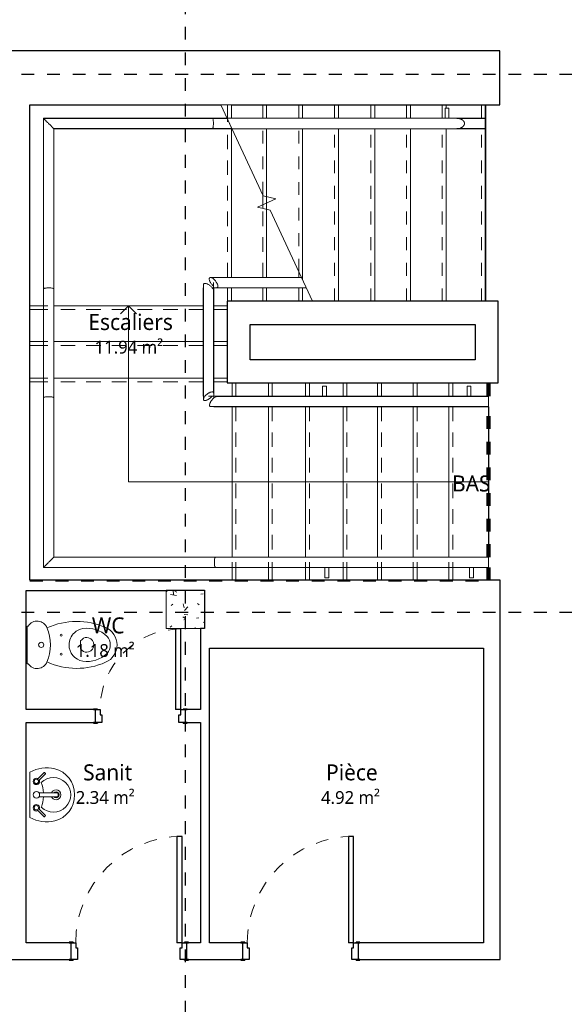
# Model space of a CAD drawing. Header units: metres. Extents: x -21.5 to 32.8, y -37.3 to -3.8.
# Tile 10 of 14: x 1.7 to 5.9, y -22.9 to -15.2. Entities that reach past the tile are written whole.
import ezdxf

# ---------------------------------------------------------------- set-up
doc = ezdxf.new("R2010")
doc.units = ezdxf.units.M
doc.linetypes.add('Ligne de quadrillage', pattern=[0.022225, 0.0127, -0.003175, 0.003175, -0.003175])
doc.linetypes.add('Tiret', pattern=[0.0025, 0.00125, -0.00125])
for name, color, linetype, lineweight in [('A-AREA', 250, 'Tiret', 100), ('A-AREA-IDEN', 250, 'Continuous', 30), ('A-DOOR', 250, 'Continuous', 25), ('A-DOOR-FRAM', 250, 'Continuous', 25), ('A-FLOR', 250, 'Continuous', 25), ('A-FLOR-HRAL', 250, 'Continuous', 18), ('A-WALL', 250, 'Continuous', 25), ('I-WALL', 250, 'Continuous', 25), ('P-SANR-FIXT', 250, 'Continuous', 18), ('S-COLS', 250, 'Continuous', 18), ('S-GRID', 250, 'Continuous', 30), ('S-STRS', 250, 'Continuous', 18), ('S-STRS-ANNO', 250, 'Continuous', 18), ('S-STRS-IDEN', 250, 'Continuous', 18), ('S-STRS-MBND', 250, 'Tiret', 18)]:
    doc.layers.add(name, color=color, linetype=linetype, lineweight=lineweight)
doc.styles.add('Trebuchet MS', font='trebuc.ttf', dxfattribs={"height": 0.125})
doc.styles.add('Trebuchet MS_2', font='trebuc.ttf', dxfattribs={"height": 0.1})

# ---------------------------------------------------------------- blocks, each defined once
blk = doc.blocks.new('Type de main courante - Main courante_Interne_-352365-Niveau 1')
at = {"layer": 'A-FLOR-HRAL'}
for p, q in [((3.1815, -15.9613), (1.8635, -15.9613)), ((1.8635, -15.9613), (1.8635, -17.2922)), ((3.297, -15.9613), (3.1815, -15.9613)), ((1.9435, -16.0413), (3.1815, -16.0413)), ((1.9435, -17.2922), (1.9435, -16.0413)), ((3.1815, -16.0413), (3.3343, -16.0413)), ((1.8635, -17.2922), (1.8635, -18.1416)), ((1.9435, -18.1416), (1.9435, -17.2922)), ((1.8635, -18.1416), (1.8635, -19.4659)), ((1.9435, -19.3859), (1.9435, -18.1416)), ((3.2055, -19.3859), (1.9435, -19.3859)), ((5.3367, -19.3859), (3.2055, -19.3859)), ((1.8635, -19.4659), (3.2055, -19.4659)), ((3.2055, -19.4659), (5.3367, -19.4659))]:
    blk.add_line(p, q, dxfattribs=at)
for points, knots in [([(1.8635, -15.9613), (1.8635, -15.9613), (1.8642, -15.9619), (1.8666, -15.9644), (1.8695, -15.9673), (1.8721, -15.9699), (1.8751, -15.9729), (1.8785, -15.9763), (1.8822, -15.9799), (1.8874, -15.9852), (1.8945, -15.9923), (1.9004, -15.9983), (1.9035, -16.0013)], [0, 0, 0, 0, 0.142857, 0.285714, 0.357143, 0.428571, 0.5, 0.571429, 0.642857, 0.714286, 0.857143, 1, 1, 1, 1]), ([(3.1815, -15.9613), (3.1821, -15.9613), (3.1834, -15.9619), (3.1857, -15.9659), (3.1879, -15.9745), (3.1894, -15.9878), (3.1897, -15.9968), (3.1897, -16.0013)], [0, 0, 0, 0, 0.142857, 0.285714, 0.571429, 0.785714, 1, 1, 1, 1]), ([(1.9035, -16.0013), (1.9065, -16.0042), (1.9124, -16.0102), (1.9196, -16.0173), (1.9248, -16.0226), (1.9285, -16.0262), (1.9318, -16.0296), (1.9348, -16.0326), (1.9374, -16.0352), (1.9403, -16.0381), (1.9428, -16.0406), (1.9435, -16.0413), (1.9435, -16.0413)], [0, 0, 0, 0, 0.142857, 0.285714, 0.357143, 0.428571, 0.5, 0.571429, 0.642857, 0.714286, 0.857143, 1, 1, 1, 1]), ([(3.1897, -16.0013), (3.1897, -16.0072), (3.1891, -16.0192), (3.187, -16.0324), (3.1843, -16.0397), (3.1824, -16.0413), (3.1815, -16.0413)], [0, 0, 0, 0, 0.285714, 0.571429, 0.785714, 1, 1, 1, 1]), ([(1.8635, -17.2922), (1.8635, -17.2916), (1.8642, -17.2904), (1.8681, -17.2881), (1.8767, -17.286), (1.89, -17.2845), (1.899, -17.2842), (1.9035, -17.2842)], [0, 0, 0, 0, 0.142857, 0.285714, 0.571429, 0.785714, 1, 1, 1, 1]), ([(1.9035, -17.2842), (1.9095, -17.2842), (1.9214, -17.2847), (1.9346, -17.2869), (1.942, -17.2895), (1.9435, -17.2913), (1.9435, -17.2922)], [0, 0, 0, 0, 0.285714, 0.571429, 0.785714, 1, 1, 1, 1]), ([(1.8635, -18.1416), (1.8635, -18.141), (1.8642, -18.1398), (1.8681, -18.1375), (1.8767, -18.1353), (1.89, -18.1338), (1.899, -18.1335), (1.9035, -18.1335)], [0, 0, 0, 0, 0.142857, 0.285714, 0.571429, 0.785714, 1, 1, 1, 1]), ([(1.9035, -18.1335), (1.9095, -18.1335), (1.9214, -18.1341), (1.9346, -18.1362), (1.942, -18.1388), (1.9435, -18.1407), (1.9435, -18.1416)], [0, 0, 0, 0, 0.285714, 0.571429, 0.785714, 1, 1, 1, 1]), ([(1.8635, -19.4659), (1.8635, -19.4659), (1.8642, -19.4652), (1.8666, -19.4627), (1.8695, -19.4598), (1.8721, -19.4572), (1.8751, -19.4542), (1.8785, -19.4509), (1.8822, -19.4472), (1.8874, -19.442), (1.8945, -19.4349), (1.9005, -19.4289), (1.9035, -19.4259)], [0, 0, 0, 0, 0.142857, 0.285714, 0.357143, 0.428571, 0.5, 0.571429, 0.642857, 0.714286, 0.857143, 1, 1, 1, 1]), ([(1.9035, -19.4259), (1.9065, -19.4229), (1.9125, -19.417), (1.9196, -19.4098), (1.9248, -19.4046), (1.9285, -19.4009), (1.9318, -19.3976), (1.9348, -19.3946), (1.9374, -19.392), (1.9403, -19.3891), (1.9428, -19.3866), (1.9435, -19.3859), (1.9435, -19.3859)], [0, 0, 0, 0, 0.142857, 0.285714, 0.357143, 0.428571, 0.5, 0.571429, 0.642857, 0.714286, 0.857143, 1, 1, 1, 1]), ([(3.1975, -19.4259), (3.1975, -19.4199), (3.198, -19.408), (3.2001, -19.3948), (3.2028, -19.3874), (3.2045, -19.3859), (3.2055, -19.3859)], [0, 0, 0, 0, 0.285714, 0.571429, 0.785714, 1, 1, 1, 1]), ([(3.2055, -19.4659), (3.2048, -19.4659), (3.2037, -19.4652), (3.2014, -19.4613), (3.1992, -19.4527), (3.1978, -19.4394), (3.1975, -19.4304), (3.1975, -19.4259)], [0, 0, 0, 0, 0.142857, 0.285714, 0.571429, 0.785714, 1, 1, 1, 1]), ([(5.3367, -19.3859), (5.3367, -19.3859), (5.3367, -19.3866), (5.3367, -19.3896), (5.3367, -19.3944), (5.3367, -19.4018), (5.3367, -19.4105), (5.3367, -19.4192), (5.3367, -19.4236), (5.3367, -19.4259)], [0, 0, 0, 0, 0.142857, 0.285714, 0.428571, 0.571429, 0.785714, 0.892857, 1, 1, 1, 1]), ([(5.3367, -19.4259), (5.3367, -19.4289), (5.3367, -19.4349), (5.3367, -19.4434), (5.3367, -19.4511), (5.3367, -19.4585), (5.3367, -19.4633), (5.3367, -19.4655), (5.3367, -19.4659), (5.3367, -19.4659)], [0, 0, 0, 0, 0.142857, 0.285714, 0.428571, 0.571429, 0.785714, 0.892857, 1, 1, 1, 1])]:
    blk.add_open_spline(points, degree=3, knots=knots, dxfattribs=at)
blk = doc.blocks.new('Type de main courante - Main courante_Interne_-V2-Niveau 1')
at = {"layer": 'A-FLOR-HRAL'}
for p, q in [((1.8629, -15.9606), (1.8629, -17.2922)), ((3.1815, -15.9606), (1.8629, -15.9606)), ((3.2967, -15.9606), (3.1815, -15.9606)), ((1.9441, -16.0419), (1.9441, -17.2922)), ((3.1815, -16.0419), (1.9441, -16.0419)), ((3.3346, -16.0419), (3.1815, -16.0419)), ((1.8629, -17.2922), (1.8629, -18.1416)), ((1.9441, -17.2922), (1.9441, -18.1416)), ((1.8629, -18.1416), (1.8629, -19.4665)), ((1.9441, -18.1416), (1.9441, -19.3853)), ((1.9441, -19.3853), (3.2055, -19.3853)), ((3.2055, -19.3853), (5.3367, -19.3853)), ((5.3367, -19.3853), (5.3367, -19.3859)), ((1.8629, -19.4665), (3.2055, -19.4665)), ((3.2055, -19.4665), (5.3367, -19.4665)), ((5.3367, -19.4659), (5.3367, -19.4665))]:
    blk.add_line(p, q, dxfattribs=at)
blk = doc.blocks.new('Type de main courante - Main courante_Interne_-352382-Niveau 1')
at = {"layer": 'A-FLOR-HRAL'}
for p, q in [((3.876, -17.2029), (3.1671, -17.2029)), ((3.1114, -17.2589), (3.1114, -18.1537)), ((3.2148, -17.2829), (3.9133, -17.2829)), ((3.1914, -18.1055), (3.1914, -17.3066)), ((5.3367, -18.1309), (3.2174, -18.1309)), ((3.1693, -18.2109), (5.3367, -18.2109))]:
    blk.add_line(p, q, dxfattribs=at)
for points, knots in [([(3.1671, -17.2029), (3.1653, -17.2029), (3.1621, -17.2035), (3.1587, -17.2065), (3.157, -17.2113), (3.1569, -17.2188), (3.1592, -17.2274), (3.163, -17.2361), (3.1655, -17.2406), (3.1668, -17.2429)], [0, 0, 0, 0, 0.142857, 0.285714, 0.428571, 0.571429, 0.785714, 0.892857, 1, 1, 1, 1]), ([(3.215, -17.2429), (3.2132, -17.2398), (3.2093, -17.2339), (3.2024, -17.2254), (3.1949, -17.2177), (3.186, -17.2103), (3.178, -17.2055), (3.1714, -17.2033), (3.1685, -17.2029), (3.1671, -17.2029)], [0, 0, 0, 0, 0.142857, 0.285714, 0.428571, 0.571429, 0.785714, 0.892857, 1, 1, 1, 1]), ([(3.1114, -17.2589), (3.1115, -17.2571), (3.1121, -17.2539), (3.1151, -17.2506), (3.1199, -17.2488), (3.1274, -17.2488), (3.136, -17.2511), (3.1447, -17.2549), (3.1492, -17.2573), (3.1514, -17.2587)], [0, 0, 0, 0, 0.142857, 0.285714, 0.428571, 0.571429, 0.785714, 0.892857, 1, 1, 1, 1]), ([(3.1514, -17.2587), (3.1545, -17.2605), (3.1604, -17.2644), (3.169, -17.2713), (3.1766, -17.2788), (3.184, -17.2877), (3.1888, -17.2957), (3.1911, -17.3023), (3.1914, -17.3052), (3.1914, -17.3066)], [0, 0, 0, 0, 0.142857, 0.285714, 0.428571, 0.571429, 0.785714, 0.892857, 1, 1, 1, 1]), ([(3.1668, -17.2429), (3.1687, -17.2459), (3.1726, -17.2518), (3.1795, -17.2604), (3.1857, -17.2668), (3.1896, -17.2702), (3.1909, -17.2713)], [0, 0, 0, 0, 0.1428571, 0.2857143, 0.4285714, 0.5034724, 0.5034724, 0.5034724, 0.5034724]), ([(3.2148, -17.2829), (3.2166, -17.2829), (3.2198, -17.2822), (3.2231, -17.2792), (3.2249, -17.2744), (3.2249, -17.267), (3.2226, -17.2583), (3.2188, -17.2496), (3.2164, -17.2452), (3.215, -17.2429)], [0, 0, 0, 0, 0.142857, 0.285714, 0.428571, 0.571429, 0.785714, 0.892857, 1, 1, 1, 1]), ([(3.1514, -18.1056), (3.1484, -18.1075), (3.1425, -18.1114), (3.1339, -18.1184), (3.1263, -18.1258), (3.1188, -18.1348), (3.1141, -18.1428), (3.1118, -18.1494), (3.1115, -18.1523), (3.1114, -18.1537)], [0, 0, 0, 0, 0.142857, 0.285714, 0.428571, 0.571429, 0.785714, 0.892857, 1, 1, 1, 1]), ([(3.1914, -18.1055), (3.1914, -18.1037), (3.1908, -18.1006), (3.1878, -18.0972), (3.183, -18.0956), (3.1755, -18.0956), (3.1669, -18.0979), (3.1582, -18.1018), (3.1537, -18.1043), (3.1514, -18.1056)], [0, 0, 0, 0, 0.142857, 0.285714, 0.428571, 0.571429, 0.785714, 0.892857, 1, 1, 1, 1]), ([(3.1514, -18.1536), (3.1545, -18.1517), (3.1604, -18.1478), (3.169, -18.1408), (3.1753, -18.1346), (3.1786, -18.1308), (3.1797, -18.1296)], [0, 0, 0, 0, 0.1428571, 0.2857143, 0.4285714, 0.498776, 0.498776, 0.498776, 0.498776]), ([(3.1693, -18.1709), (3.1712, -18.1679), (3.1751, -18.1619), (3.1821, -18.1534), (3.1895, -18.1457), (3.1985, -18.1383), (3.2065, -18.1335), (3.2131, -18.1313), (3.216, -18.1309), (3.2174, -18.1309)], [0, 0, 0, 0, 0.142857, 0.285714, 0.428571, 0.571429, 0.785714, 0.892857, 1, 1, 1, 1]), ([(5.3367, -18.1309), (5.3367, -18.1309), (5.3367, -18.1316), (5.3367, -18.1346), (5.3367, -18.1394), (5.3367, -18.1468), (5.3367, -18.1555), (5.3367, -18.1642), (5.3367, -18.1686), (5.3367, -18.1709)], [0, 0, 0, 0, 0.142857, 0.285714, 0.428571, 0.571429, 0.785714, 0.892857, 1, 1, 1, 1]), ([(3.1114, -18.1537), (3.1115, -18.1555), (3.1121, -18.1586), (3.1151, -18.1619), (3.1199, -18.1636), (3.1274, -18.1636), (3.136, -18.1613), (3.1447, -18.1574), (3.1492, -18.1549), (3.1514, -18.1536)], [0, 0, 0, 0, 0.142857, 0.285714, 0.428571, 0.571429, 0.785714, 0.892857, 1, 1, 1, 1]), ([(3.1693, -18.2109), (3.1674, -18.2109), (3.1643, -18.2102), (3.161, -18.2072), (3.1593, -18.2024), (3.1593, -18.195), (3.1616, -18.1863), (3.1655, -18.1776), (3.168, -18.1732), (3.1693, -18.1709)], [0, 0, 0, 0, 0.142857, 0.285714, 0.428571, 0.571429, 0.785714, 0.892857, 1, 1, 1, 1]), ([(5.3367, -18.1709), (5.3367, -18.1739), (5.3367, -18.1798), (5.3367, -18.1884), (5.3367, -18.196), (5.3367, -18.2035), (5.3367, -18.2083), (5.3367, -18.2105), (5.3367, -18.2109), (5.3367, -18.2109)], [0, 0, 0, 0, 0.142857, 0.285714, 0.428571, 0.571429, 0.785714, 0.892857, 1, 1, 1, 1])]:
    blk.add_open_spline(points, degree=3, knots=knots, dxfattribs=at)
blk = doc.blocks.new('Type de main courante - Main courante_Interne_-V3-Niveau 1')
at = {"layer": 'A-FLOR-HRAL'}
for p, q in [((3.1909, -17.2029), (3.1909, -17.2023)), ((3.8757, -17.2023), (3.1909, -17.2023)), ((3.112, -17.2828), (3.1108, -17.2828)), ((3.1108, -17.2828), (3.1108, -18.1296)), ((3.1921, -17.2828), (3.1797, -17.2828)), ((3.1909, -17.2835), (3.1909, -17.2429)), ((3.1921, -17.2828), (3.1921, -18.1296)), ((3.9136, -17.2835), (3.1921, -17.2835)), ((3.1114, -18.1296), (3.1108, -18.1296)), ((3.1921, -18.1296), (3.1514, -18.1296)), ((3.1933, -18.1303), (3.1933, -18.1428)), ((3.1933, -18.1303), (5.3367, -18.1303)), ((5.3367, -18.1303), (5.3367, -18.1309)), ((3.1933, -18.2109), (3.1933, -18.2115)), ((5.3367, -18.2109), (5.3367, -18.2115)), ((3.1933, -18.2115), (5.3367, -18.2115))]:
    blk.add_line(p, q, dxfattribs=at)
blk = doc.blocks.new('Support - Support mur - Support - Support mur-348790-Niveau 1')
at = {"layer": 'A-FLOR-HRAL'}
for p, q in [((-0.015, 0.0406), (-0.015, 0.1206)), ((-0.015, 0.1206), (0.015, 0.1206)), ((0.015, 0.1206), (0.015, 0.0406))]:
    blk.add_line(p, q, dxfattribs=at)
blk = doc.blocks.new('Int_ Simple - PP _0_83m x 2_04m_-527981-Niveau 1')
at = {"layer": 'A-DOOR'}
for p, q in [((0.38, 0.895), (0.34, 0.895)), ((0.34, 0.895), (0.34, 0.065)), ((0.38, 0.065), (0.38, 0.895)), ((0.38, 0.065), (0.34, 0.065))]:
    blk.add_line(p, q, dxfattribs=at)
at = {"layer": 'A-DOOR', "lineweight": 35}
for p, q in [((-0.5, 0.065), (-0.5, 0.07)), ((-0.5, 0.07), (-0.47, 0.07)), ((-0.47, 0.065), (-0.5, 0.065)), ((-0.47, 0.07), (-0.47, 0.065)), ((0.4, 0.065), (0.4, 0.07)), ((0.4, 0.07), (0.43, 0.07)), ((0.43, 0.065), (0.4, 0.065)), ((0.43, 0.07), (0.43, 0.065)), ((-0.5, -0.07), (-0.5, -0.065)), ((-0.5, -0.065), (-0.47, -0.065)), ((-0.47, -0.07), (-0.5, -0.07)), ((-0.47, -0.065), (-0.47, -0.07)), ((0.4, -0.07), (0.4, -0.065)), ((0.4, -0.065), (0.43, -0.065)), ((0.43, -0.07), (0.4, -0.07)), ((0.43, -0.065), (0.43, -0.07))]:
    blk.add_line(p, q, dxfattribs=at)
at = {"layer": 'A-DOOR', "linetype": 'Tiret', "lineweight": 18}
blk.add_arc((0.38, 0.065), 0.83, 90, 180, dxfattribs=at)
at = {"layer": 'A-DOOR-FRAM'}
for p, q in [((-0.485, 0.065), (-0.45, 0.065)), ((-0.485, -0.065), (-0.485, 0.065)), ((-0.45, 0.065), (-0.45, 0.025)), ((-0.45, 0.025), (-0.435, 0.025)), ((-0.435, 0.025), (-0.435, -0.065)), ((0.365, 0.025), (0.38, 0.025)), ((0.365, -0.065), (0.365, 0.025)), ((0.38, 0.065), (0.415, 0.065)), ((0.38, 0.025), (0.38, 0.065)), ((0.415, 0.065), (0.415, -0.065)), ((-0.435, -0.065), (-0.485, -0.065)), ((0.415, -0.065), (0.365, -0.065))]:
    blk.add_line(p, q, dxfattribs=at)
blk = doc.blocks.new('Lavabo mural - 05 - 440mm x 350mm-V14-Niveau 1')
at = {"layer": 'P-SANR-FIXT'}
for p, q in [((0.1765, 0), (-0.1765, 0)), ((-0.1719, -0.1105), (-0.1174, -0.056)), ((-0.161, -0.1214), (-0.1065, -0.0669)), ((-0.015, -0.2149), (-0.015, -0.0707)), ((0.015, -0.2149), (0.015, -0.0707)), ((0.1641, -0.1214), (0.1096, -0.0669)), ((0.175, -0.1105), (0.1205, -0.056))]:
    blk.add_line(p, q, dxfattribs=at)
for centre, radius, start, end in [((0.0533, -0.1308), 0.2644, 150.36495, 193.63505), ((-0.0533, -0.1308), 0.2644, 346.36495, 29.63505), ((-0.1013, -0.0507), 0.025, 0, 180), ((-0.1013, -0.0507), 0.025, 180, 207.05328), ((-0.1013, -0.0507), 0.017, 360, 180), ((-0.1013, -0.0507), 0.017, 180, 198.05956), ((-0.1013, -0.0507), 0.017, 198.05956, 360), ((-0.1013, -0.0507), 0.025, 242.94672, 0), ((0, -0.0507), 0.025, 0, 180), ((0, -0.0507), 0.025, 180, 0), ((0.1043, -0.0507), 0.025, 360, 180), ((0.1043, -0.0507), 0.025, 180, 297.05328), ((0.1043, -0.0507), 0.017, 0, 180), ((0.1043, -0.0507), 0.017, 180, 0), ((0.1043, -0.0507), 0.025, 332.94672, 360), ((0, -0.1836), 0.135, 135.46291, 45.05561), ((-0.0016, 0.1603), 0.2666, 249.19864, 267.10928), ((-0.0016, 0.1603), 0.2666, 273.5606, 291.31988), ((-0.0059, -0.1451), 0.2035, 193.63505, 271.65578), ((0, -0.2036), 0.0386, 112.88275, 180), ((0, -0.2036), 0.0386, 180, 360), ((0, -0.2036), 0.0235, 129.68263, 180), ((0, -0.2036), 0.0235, 180, 360), ((0.0059, -0.1451), 0.2035, 268.34422, 346.36495), ((0, -0.2036), 0.0386, 360, 67.11782), ((0, -0.2036), 0.0235, 360, 50.3185)]:
    blk.add_arc(centre, radius, start, end, dxfattribs=at)
for centre, major_axis, ratio, start_param, end_param in [((-0.1665, -0.1159), (-0.00545, 0.00545), 0.274309, 0, 3.141593), ((0.1695, -0.1159), (0.00545, 0.00545), 0.274309, 3.141593, 6.283185), ((0, -0.2149), (-0.015, 0), 0.428525, 0, 3.141593)]:
    blk.add_ellipse(centre, major_axis=major_axis, ratio=ratio, start_param=start_param, end_param=end_param, dxfattribs=at)
blk = doc.blocks.new('Int_ Simple - PP _0_63m x 2_04m_-543293-Niveau 1')
at = {"layer": 'A-DOOR'}
for p, q in [((0.28, 0.68), (0.24, 0.68)), ((0.24, 0.68), (0.24, 0.05)), ((0.28, 0.05), (0.28, 0.68)), ((0.28, 0.05), (0.24, 0.05))]:
    blk.add_line(p, q, dxfattribs=at)
at = {"layer": 'A-DOOR', "lineweight": 35}
for p, q in [((-0.4, 0.05), (-0.4, 0.055)), ((-0.4, 0.055), (-0.37, 0.055)), ((-0.37, 0.05), (-0.4, 0.05)), ((-0.37, 0.055), (-0.37, 0.05)), ((0.3, 0.05), (0.3, 0.055)), ((0.3, 0.055), (0.33, 0.055)), ((0.33, 0.05), (0.3, 0.05)), ((0.33, 0.055), (0.33, 0.05)), ((-0.4, -0.055), (-0.4, -0.05)), ((-0.4, -0.05), (-0.37, -0.05)), ((-0.37, -0.055), (-0.4, -0.055)), ((-0.37, -0.05), (-0.37, -0.055)), ((0.3, -0.055), (0.3, -0.05)), ((0.3, -0.05), (0.33, -0.05)), ((0.33, -0.055), (0.3, -0.055)), ((0.33, -0.05), (0.33, -0.055))]:
    blk.add_line(p, q, dxfattribs=at)
at = {"layer": 'A-DOOR', "linetype": 'Tiret', "lineweight": 18}
blk.add_arc((0.28, 0.05), 0.63, 90, 180, dxfattribs=at)
at = {"layer": 'A-DOOR-FRAM'}
for p, q in [((-0.385, 0.05), (-0.35, 0.05)), ((-0.385, -0.05), (-0.385, 0.05)), ((-0.35, 0.05), (-0.35, 0.01)), ((-0.35, 0.01), (-0.335, 0.01)), ((-0.335, 0.01), (-0.335, -0.05)), ((0.265, 0.01), (0.28, 0.01)), ((0.265, -0.05), (0.265, 0.01)), ((0.28, 0.05), (0.315, 0.05)), ((0.28, 0.01), (0.28, 0.05)), ((0.315, 0.05), (0.315, -0.05)), ((-0.335, -0.05), (-0.385, -0.05)), ((0.315, -0.05), (0.265, -0.05))]:
    blk.add_line(p, q, dxfattribs=at)
blk = doc.blocks.new('WC à réservoir - WC à réservoir-288686-Niveau 1')
at = {"layer": 'P-SANR-FIXT'}
for p, q in [((0, 0.1629), (-0.1469, 0.1629)), ((-0.1469, 0.1629), (-0.1469, 0.154)), ((0.1469, 0.1629), (0, 0.1629)), ((0.1469, 0.154), (0.1469, 0.1629)), ((-0.0431, -0.2677), (-0.0308, -0.2554)), ((-0.0308, -0.2554), (0.0308, -0.2554)), ((0.0308, -0.2554), (0.0431, -0.2677))]:
    blk.add_line(p, q, dxfattribs=at)
for centre, radius, start, end in [((-0.1028, 0.0842), 0.0825, 122.27446, 248.81924), ((0.1028, 0.0842), 0.0825, 291.18076, 57.72554), ((0.375, -0.2253), 0.5584, 155.39027, 203.79689), ((0, 0.325), 0.3443, 246.87823, 293.12177), ((0, 0.0525), 0.02, 0, 180), ((0, 0.0525), 0.02, 180, 0), ((-0.375, -0.2253), 0.5584, 336.20311, 24.60973), ((-0.0732, -0.1025), 0.00783, 0, 180), ((-0.0732, -0.1025), 0.00783, 180, 360), ((0.0748, -0.1025), 0.00783, 360, 180), ((0.0748, -0.1025), 0.00783, 180, 360), ((0, -0.293), 0.1282, 89.99847, 170.90608), ((0, -0.293), 0.1282, 42.44528, 90.00153), ((0, -0.293), 0.1282, 9.09392, 42.44528), ((0.0905, -0.3075), 0.2199, 170.90608, 224.39736), ((-0.0078, -0.303), 0.05, 135, 197.18646), ((0.0078, -0.303), 0.05, 342.81705, 45), ((-0.0905, -0.3075), 0.2199, 315.60264, 9.09392), ((0, -0.3006), 0.0581, 197.18646, 342.81705), ((0.0014, -0.3901), 0.15, 203.79689, 269.46886), ((-0.0014, -0.3901), 0.15, 270.53114, 336.20311), ((-0.0083, -0.4042), 0.0816, 224.39736, 275.83548), ((0.0083, -0.4042), 0.0816, 264.16452, 315.60264)]:
    blk.add_arc(centre, radius, start, end, dxfattribs=at)
blk = doc.blocks.new('Type de main courante - Main courante_Interne_-582564-Niveau 1')
at = {"layer": 'A-FLOR-HRAL'}
for p, q in [((5.312, -15.9613), (5.0905, -15.9613)), ((5.0905, -16.0413), (5.312, -16.0413))]:
    blk.add_line(p, q, dxfattribs=at)
for points, knots in [([(5.1492, -16.0013), (5.1492, -15.9993), (5.1488, -15.9965), (5.1479, -15.9929), (5.1471, -15.9903), (5.1459, -15.9878), (5.1445, -15.9854), (5.1431, -15.9835), (5.142, -15.982), (5.1408, -15.9805), (5.1392, -15.9788), (5.1372, -15.9769), (5.135, -15.9751), (5.1328, -15.9735), (5.1305, -15.9719), (5.1281, -15.9705), (5.1256, -15.9692), (5.1227, -15.9677), (5.1192, -15.9663), (5.1153, -15.9649), (5.1113, -15.9638), (5.1058, -15.9625), (5.0989, -15.9615), (5.0933, -15.9612), (5.0905, -15.9613)], [0, 0, 0, 0, 0.071429, 0.107143, 0.142857, 0.178571, 0.214286, 0.25, 0.267857, 0.285714, 0.321429, 0.357143, 0.392857, 0.428571, 0.464286, 0.5, 0.535714, 0.571429, 0.625, 0.678571, 0.732143, 0.785714, 0.892857, 1, 1, 1, 1]), ([(5.312, -15.9613), (5.312, -15.9613), (5.312, -15.9619), (5.312, -15.9649), (5.312, -15.9697), (5.312, -15.9772), (5.312, -15.9858), (5.312, -15.9945), (5.312, -15.999), (5.312, -16.0013)], [0, 0, 0, 0, 0.142857, 0.285714, 0.428571, 0.571429, 0.785714, 0.892857, 1, 1, 1, 1]), ([(5.0905, -16.0413), (5.0949, -16.0413), (5.1035, -16.0406), (5.1131, -16.0384), (5.1192, -16.0362), (5.1222, -16.035), (5.1252, -16.0336), (5.128, -16.032), (5.1308, -16.0304), (5.1335, -16.0285), (5.1357, -16.0268), (5.1373, -16.0254), (5.1385, -16.0243), (5.1396, -16.0232), (5.1411, -16.0215), (5.1429, -16.0194), (5.1448, -16.0167), (5.1463, -16.0139), (5.1475, -16.0109), (5.1487, -16.0068), (5.1491, -16.0035), (5.1492, -16.0013)], [0, 0, 0, 0, 0.166667, 0.333333, 0.375, 0.416667, 0.458333, 0.5, 0.541667, 0.583333, 0.625, 0.645833, 0.666667, 0.6875, 0.708333, 0.75, 0.791667, 0.833333, 0.875, 0.916667, 1, 1, 1, 1]), ([(5.312, -16.0013), (5.312, -16.0043), (5.312, -16.0102), (5.312, -16.0188), (5.312, -16.0264), (5.312, -16.0339), (5.312, -16.0386), (5.312, -16.0409), (5.312, -16.0412), (5.312, -16.0413)], [0, 0, 0, 0, 0.142857, 0.285714, 0.428571, 0.571429, 0.785714, 0.892857, 1, 1, 1, 1])]:
    blk.add_open_spline(points, degree=3, knots=knots, dxfattribs=at)
blk = doc.blocks.new('Type de main courante - Main courante_Interne_-V19-Niveau 1')
at = {"layer": 'A-FLOR-HRAL', "linetype": 'Tiret'}
for p, q in [((1.8629, -15.9606), (1.8629, -17.2823)), ((3.1895, -15.9606), (1.8629, -15.9606)), ((3.2967, -15.9606), (3.1895, -15.9606)), ((1.9441, -16.0419), (1.9441, -17.2823)), ((3.1895, -16.0419), (1.9441, -16.0419)), ((3.3346, -16.0419), (3.1895, -16.0419)), ((1.8629, -17.2823), (1.8629, -18.1416)), ((1.9441, -17.2823), (1.9441, -18.1416)), ((1.8629, -18.1416), (1.8629, -19.4665)), ((1.9441, -18.1416), (1.9441, -19.3853)), ((1.9441, -19.3853), (3.2055, -19.3853)), ((3.2055, -19.3853), (5.3367, -19.3853)), ((5.3367, -19.3853), (5.3367, -19.4665)), ((1.8629, -19.4665), (3.2055, -19.4665)), ((3.2055, -19.4665), (5.3367, -19.4665))]:
    blk.add_line(p, q, dxfattribs=at)
at = {"layer": 'A-FLOR-HRAL'}
for p, q in [((3.2967, -15.9606), (3.3346, -16.0419)), ((5.312, -15.9606), (3.2967, -15.9606)), ((5.312, -15.9607), (5.312, -15.9606)), ((5.312, -16.0419), (3.3346, -16.0419)), ((5.312, -16.0419), (5.312, -16.0413))]:
    blk.add_line(p, q, dxfattribs=at)

msp = doc.modelspace()

# ---------------------------------------------------------------- hatches: boundary and pattern name
at = {"layer": 'S-COLS'}
h = msp.add_hatch(dxfattribs=at)
h.set_pattern_fill('FP_1', color=256, style=0, pattern_type=2)
h.set_pattern_definition([(50, (0, 0), (0.3647987, -0.031967), [0.038, -0.419]), (355, (0, 0), (-0.070921, 0.382637), [0.03, -0.335]), (100.451, (0.03, -0.003), (0.294358, 0.350205), [0.032, -0.356]), (46.184, (0, 0.102), (0.542072, -0.083569), [0.057, -0.629]), (96.636, (0.045, 0.095), (0.474956, 0.495204), [0.049, -0.534]), (351.184, (0, 0.102), (0.47449, 0.495128), [0.046, -0.503]), (21, (0.051, 0.076), (0.3035623, -0.204817), [0.038, -0.419]), (326, (0.051, 0.076), (0.1234774, 0.369045), [0.03, -0.335]), (71.451, (0.076, 0.059), (0.427234, 0.1635883), [0.032, -0.356]), (37.5, (0, 0), (0.0065432, 0.1688822), [0.017, -0.314, 0.017, -0.324, -0.337]), (37.5, (0, 0), (0.0065432, 0.1688822), [-0.672, 0.017, -0.32]), (7.5, (0, 0), (0.1340145, 0.2002052), [0.017, -0.177, 0.017, -0.307, -0.128]), (7.5, (0, 0), (0.1340145, 0.2002052), [-0.518, 0.017, -0.112]), (327.5, (-0.113, 0), (0.2712697, -0.0115642), [0.017, -0.11, 0.017, -0.379, -0.526]), (327.5, (-0.113, 0), (0.2712697, -0.0115642), [-0.523, 0.017, -0.509]), (317.5, (-0.164, 0), (0.2964495, 0.0511634), [0.017, -0.148, 0.017, -0.246, -0.373]), (317.5, (-0.164, 0), (0.2964495, 0.0511634), [-0.428, 0.017, -0.357])])
h.paths.add_polyline_path([(3.0878, -19.9429), (3.1212, -19.9429), (3.1212, -19.6429), (2.8212, -19.6429), (2.8212, -19.9429), (2.8337, -19.9429)])

# ---------------------------------------------------------------- linework, layer by layer
at = {"layer": 'A-AREA'}
for p, q in [((5.3367, -18.1303), (5.3367, -18.0249)), ((5.3367, -19.3853), (5.3367, -18.2115)), ((5.3367, -19.5648), (5.3367, -19.4665))]:
    msp.add_line(p, q, dxfattribs=at)
at = {"layer": 'A-FLOR'}
for p, q in [((5.3137, -15.8552), (5.3137, -17.3889)), ((5.3367, -18.0249), (5.3367, -18.1303)), ((5.3367, -18.2115), (5.3367, -19.3853)), ((5.3367, -19.4665), (5.3367, -19.5649))]:
    msp.add_line(p, q, dxfattribs=at)
at = {"layer": 'A-WALL'}
msp.add_line((2.8212, -19.6429), (3.0878, -19.6429), dxfattribs=at)
at = {"layer": 'I-WALL'}
for p, q in [((5.4245, -15.4352), (0.0726, -15.4352)), ((5.4245, -15.8552), (5.4245, -15.4352)), ((1.7575, -19.5649), (1.7575, -15.8552)), ((1.7575, -15.8552), (3.2476, -15.8552)), ((3.3303, -15.8552), (5.4245, -15.8552)), ((5.412, -17.3889), (3.2975, -17.3889)), ((3.2975, -17.3889), (3.2975, -18.0249)), ((5.412, -18.0249), (5.412, -17.3889)), ((3.4775, -17.5689), (5.232, -17.5689)), ((3.4775, -17.8449), (3.4775, -17.5689)), ((5.232, -17.5689), (5.232, -17.8449)), ((5.232, -17.8449), (3.4775, -17.8449)), ((3.2975, -18.0249), (5.412, -18.0249)), ((5.4271, -19.5649), (1.7575, -19.5649)), ((5.4271, -22.525), (5.4271, -19.5649)), ((1.7275, -19.6449), (2.8212, -19.6449)), ((1.7275, -20.5756), (1.7275, -19.6449)), ((2.8212, -19.6449), (2.8212, -19.6429)), ((3.0878, -19.6429), (3.1212, -19.6429)), ((3.1212, -19.6429), (3.1212, -19.9429)), ((3.0878, -19.9429), (3.0878, -20.5756)), ((3.1212, -19.9429), (3.0878, -19.9429)), ((3.1578, -20.0949), (5.2971, -20.0949)), ((3.1578, -22.395), (3.1578, -20.0949)), ((5.2971, -20.0949), (5.2971, -22.395)), ((2.2698, -20.5756), (1.7275, -20.5756)), ((2.2698, -20.6756), (2.2698, -20.5756)), ((3.0878, -20.5756), (2.9698, -20.5756)), ((2.9698, -20.5756), (2.9698, -20.6756)), ((1.7275, -22.395), (1.7275, -20.6756)), ((1.7275, -20.6756), (2.2698, -20.6756)), ((2.9698, -20.6756), (3.0878, -20.6756)), ((3.0878, -20.6756), (3.0878, -22.395)), ((2.0798, -22.395), (1.7275, -22.395)), ((2.0798, -22.525), (2.0798, -22.395)), ((3.0878, -22.395), (2.9798, -22.395)), ((2.9798, -22.395), (2.9798, -22.525)), ((3.4188, -22.395), (3.1578, -22.395)), ((3.4188, -22.525), (3.4188, -22.395)), ((5.2971, -22.395), (4.3188, -22.395)), ((4.3188, -22.395), (4.3188, -22.525)), ((0.631, -22.525), (2.0798, -22.525)), ((2.9798, -22.525), (3.4188, -22.525)), ((4.3188, -22.525), (5.4271, -22.525))]:
    msp.add_line(p, q, dxfattribs=at)
at = {"layer": 'S-COLS'}
for p, q in [((3.0878, -19.6429), (2.8212, -19.6429)), ((2.8212, -19.6429), (2.8212, -19.6449)), ((2.8212, -19.6449), (2.8212, -19.9429)), ((3.1212, -19.6429), (3.0878, -19.6429)), ((3.1212, -19.9429), (3.1212, -19.6429)), ((2.8212, -19.9429), (3.0878, -19.9429)), ((3.0878, -19.9429), (3.1212, -19.9429))]:
    msp.add_line(p, q, dxfattribs=at)
at = {"layer": 'S-GRID', "linetype": 'Ligne de quadrillage'}
for p, q in [((2.9712, -37.3469), (2.9712, -4.4509)), ((-21.5083, -15.6159), (32.1236, -15.6159)), ((-21.5083, -19.8159), (32.1236, -19.8159))]:
    msp.add_line(p, q, dxfattribs=at)
at = {"layer": 'S-STRS'}
for p, q in [((3.3303, -15.8552), (3.2476, -15.8552)), ((3.3303, -15.9606), (3.3303, -15.8552)), ((3.6051, -15.9606), (3.6051, -15.8552)), ((3.8851, -15.9606), (3.8851, -15.8552)), ((4.1648, -15.9606), (4.1648, -15.8552)), ((4.4494, -15.9606), (4.4494, -15.8552)), ((4.7274, -15.9606), (4.7274, -15.8552)), ((5.0054, -15.8806), (5.0054, -15.8552)), ((5.312, -15.9606), (5.312, -15.8552)), ((3.3303, -17.2023), (3.3303, -16.0419)), ((3.6051, -16.5718), (3.6051, -16.0419)), ((3.8851, -17.2225), (3.8851, -16.0419)), ((4.1648, -17.3889), (4.1648, -16.0419)), ((4.4494, -17.3889), (4.4494, -16.0419)), ((4.7274, -17.3889), (4.7274, -16.0419)), ((5.0054, -17.3889), (5.0054, -16.0419)), ((5.312, -17.3889), (5.312, -16.0419)), ((3.6051, -16.6221), (3.6051, -16.5718)), ((3.6051, -16.6723), (3.6051, -16.6221)), ((3.6051, -17.2023), (3.6051, -16.6723)), ((3.3303, -17.3889), (3.3303, -17.2835)), ((3.6051, -17.3889), (3.6051, -17.2835)), ((3.8851, -17.3889), (3.8851, -17.2835)), ((1.8629, -17.424), (1.7575, -17.424)), ((3.1108, -17.424), (1.9441, -17.424)), ((3.2975, -17.424), (3.1921, -17.424)), ((1.8629, -17.703), (1.7575, -17.703)), ((3.1108, -17.703), (1.9441, -17.703)), ((3.2975, -17.703), (3.1921, -17.703)), ((1.8629, -17.988), (1.7575, -17.988)), ((3.1108, -17.988), (1.9441, -17.988)), ((3.2975, -17.988), (3.1921, -17.988)), ((3.3356, -18.0249), (3.3356, -18.1303)), ((3.6185, -18.0249), (3.6185, -18.1303)), ((3.9095, -18.0249), (3.9095, -18.1303)), ((4.2015, -18.0249), (4.2015, -18.1303)), ((4.4715, -18.0249), (4.4715, -18.1303)), ((4.7499, -18.0249), (4.7499, -18.1303)), ((5.0283, -18.0249), (5.0283, -18.1303)), ((5.3367, -18.0249), (5.3367, -18.1303)), ((3.3356, -18.2115), (3.3356, -19.3853)), ((3.6185, -18.2115), (3.6185, -19.3853)), ((3.9095, -18.2115), (3.9095, -19.3853)), ((4.2015, -18.2115), (4.2015, -19.3853)), ((4.4715, -18.2115), (4.4715, -19.3853)), ((4.7499, -18.2115), (4.7499, -19.3853)), ((5.0283, -18.2115), (5.0283, -19.3853)), ((5.3367, -18.2115), (5.3367, -19.3853)), ((3.3356, -19.4665), (3.3356, -19.5648)), ((3.6185, -19.4665), (3.6185, -19.5648)), ((3.9095, -19.4665), (3.9095, -19.5648)), ((4.2015, -19.4665), (4.2015, -19.5648)), ((4.4715, -19.4665), (4.4715, -19.5648)), ((4.7499, -19.4665), (4.7499, -19.5648)), ((5.0283, -19.4665), (5.0283, -19.5648)), ((5.3367, -19.4665), (5.3367, -19.5648))]:
    msp.add_line(p, q, dxfattribs=at)
at = {"layer": 'S-STRS', "linetype": 'Tiret'}
for p, q in [((3.3003, -15.9606), (3.3003, -15.8552)), ((3.5751, -15.9606), (3.5751, -15.8552)), ((3.8551, -15.9606), (3.8551, -15.8552)), ((4.1348, -15.9606), (4.1348, -15.8552)), ((4.4194, -15.9606), (4.4194, -15.8552)), ((4.6974, -15.9606), (4.6974, -15.8552)), ((4.9754, -15.9606), (4.9754, -15.8552)), ((5.282, -15.9606), (5.282, -15.8552)), ((3.3003, -17.2023), (3.3003, -16.0419)), ((3.5751, -16.5577), (3.5751, -16.0419)), ((3.8551, -17.1582), (3.8551, -16.0419)), ((4.1348, -17.3889), (4.1348, -16.0419)), ((4.4194, -17.3889), (4.4194, -16.0419)), ((4.6974, -17.3889), (4.6974, -16.0419)), ((4.9754, -17.3889), (4.9754, -16.0419)), ((5.282, -17.3889), (5.282, -16.0419)), ((3.5751, -16.6361), (3.5751, -16.5577)), ((3.5751, -16.665), (3.5751, -16.6361)), ((3.5751, -17.2023), (3.5751, -16.665)), ((3.8551, -17.2023), (3.8551, -17.1582)), ((3.3003, -17.3889), (3.3003, -17.2835)), ((3.5751, -17.3889), (3.5751, -17.2835)), ((3.8551, -17.3889), (3.8551, -17.2835)), ((1.8629, -17.454), (1.7575, -17.454)), ((3.1108, -17.454), (1.9441, -17.454)), ((3.2975, -17.454), (3.1921, -17.454)), ((1.8629, -17.733), (1.7575, -17.733)), ((3.1108, -17.733), (1.9441, -17.733)), ((3.2975, -17.733), (3.1921, -17.733)), ((1.8629, -18.018), (1.7575, -18.018)), ((3.1108, -18.018), (1.9441, -18.018)), ((3.2975, -18.018), (3.1921, -18.018)), ((3.3656, -18.0249), (3.3656, -18.1303)), ((3.6485, -18.0249), (3.6485, -18.1303)), ((3.9395, -18.0249), (3.9395, -18.1303)), ((4.2315, -18.0249), (4.2315, -18.1303)), ((4.5015, -18.0249), (4.5015, -18.1303)), ((4.7799, -18.0249), (4.7799, -18.1303)), ((5.0583, -18.0249), (5.0583, -18.1303)), ((3.3656, -18.2115), (3.3656, -19.3853)), ((3.6485, -18.2115), (3.6485, -19.3853)), ((3.9395, -18.2115), (3.9395, -19.3853)), ((4.2315, -18.2115), (4.2315, -19.3853)), ((4.5015, -18.2115), (4.5015, -19.3853)), ((4.7799, -18.2115), (4.7799, -19.3853)), ((5.0583, -18.2115), (5.0583, -19.3853)), ((3.3656, -19.4665), (3.3656, -19.5648)), ((3.6485, -19.4665), (3.6485, -19.5648)), ((3.9395, -19.4665), (3.9395, -19.5648)), ((4.2315, -19.4665), (4.2315, -19.5648)), ((4.5015, -19.4665), (4.5015, -19.5648)), ((4.7799, -19.4665), (4.7799, -19.5648)), ((5.0583, -19.4665), (5.0583, -19.5648))]:
    msp.add_line(p, q, dxfattribs=at)
at = {"layer": 'S-STRS-ANNO'}
for p, q in [((2.5275, -17.424), (2.465, -17.4865)), ((2.5275, -17.424), (2.5275, -17.703)), ((2.5275, -17.424), (2.59, -17.4865)), ((2.5275, -17.703), (2.5275, -17.988)), ((2.5275, -17.988), (2.5275, -18.7984)), ((2.5275, -18.7984), (3.3356, -18.7984)), ((3.3356, -18.7984), (3.6185, -18.7984)), ((3.6185, -18.7984), (3.9095, -18.7984)), ((3.9095, -18.7984), (4.2015, -18.7984)), ((4.2015, -18.7984), (4.4715, -18.7984)), ((4.4715, -18.7984), (4.7499, -18.7984)), ((4.7499, -18.7984), (5.0283, -18.7984)), ((5.0283, -18.7984), (5.3367, -18.7984))]:
    msp.add_line(p, q, dxfattribs=at)
at = {"layer": 'S-STRS-MBND', "linetype": 'Continuous'}
for p, q in [((3.2476, -15.8552), (3.5787, -16.5654)), ((3.6759, -16.589), (3.5343, -16.6551)), ((3.5787, -16.5654), (3.6759, -16.589)), ((3.5343, -16.6551), (3.6315, -16.6787)), ((3.6315, -16.6787), (3.9627, -17.3889))]:
    msp.add_line(p, q, dxfattribs=at)
at = {"layer": 'S-STRS-MBND'}
for p, q in [((3.3003, -17.3889), (3.3003, -15.9683)), ((1.7575, -15.9953), (1.7575, -19.5719)), ((3.3303, -17.3889), (3.3303, -16.0327)), ((3.5751, -16.6361), (3.5751, -16.5577)), ((3.6051, -16.6221), (3.6051, -16.5718)), ((3.5751, -17.3889), (3.5751, -16.665)), ((3.6051, -17.3889), (3.6051, -16.6723)), ((3.8551, -17.3889), (3.8551, -17.1582)), ((3.8851, -17.3889), (3.8851, -17.2225)), ((3.2975, -17.424), (1.7575, -17.424)), ((3.2975, -17.3889), (3.2975, -18.0249)), ((3.7151, -17.3889), (3.2975, -17.3889)), ((3.2975, -17.454), (1.7575, -17.454)), ((3.2975, -17.703), (1.7575, -17.703)), ((3.2975, -17.733), (1.7575, -17.733)), ((3.2975, -17.988), (1.7575, -17.988)), ((3.2975, -18.018), (1.7575, -18.018)), ((3.2975, -18.0249), (5.3367, -18.0249)), ((3.3356, -18.0249), (3.3356, -19.5719)), ((3.3656, -18.0249), (3.3656, -19.5719)), ((3.6185, -18.0249), (3.6185, -19.5719)), ((3.6485, -18.0249), (3.6485, -19.5719)), ((3.9095, -18.0249), (3.9095, -19.5719)), ((3.9395, -18.0249), (3.9395, -19.5719)), ((4.2015, -18.0249), (4.2015, -19.5719)), ((4.2315, -18.0249), (4.2315, -19.5719)), ((4.4715, -18.0249), (4.4715, -19.5719)), ((4.5015, -18.0249), (4.5015, -19.5719)), ((4.7499, -18.0249), (4.7499, -19.5719)), ((4.7799, -18.0249), (4.7799, -19.5719)), ((5.0283, -18.0249), (5.0283, -19.5719)), ((5.0583, -18.0249), (5.0583, -19.5719)), ((5.3367, -18.0249), (5.3367, -19.5719)), ((1.7575, -19.5719), (5.3367, -19.5719))]:
    msp.add_line(p, q, dxfattribs=at)

# ---------------------------------------------------------------- block references
at = {"layer": 'A-DOOR'}
for name, p in [('Int_ Simple - PP _0_63m x 2_04m_-543293-Niveau 1', (2.6548, -20.6256)), ('Int_ Simple - PP _0_83m x 2_04m_-527981-Niveau 1', (2.5648, -22.46)), ('Int_ Simple - PP _0_83m x 2_04m_-527981-Niveau 1', (3.9038, -22.46))]:
    msp.add_blockref(name, p, dxfattribs=at)
at = {"layer": 'A-FLOR-HRAL'}
for name, p in [('Support - Support mur - Support - Support mur-348790-Niveau 1', (5.0125, -16.0013)), ('Type de main courante - Main courante_Interne_-V2-Niveau 1', (0, 0)), ('Type de main courante - Main courante_Interne_-V19-Niveau 1', (0, 0)), ('Type de main courante - Main courante_Interne_-352365-Niveau 1', (0, 0)), ('Type de main courante - Main courante_Interne_-582564-Niveau 1', (0, 0)), ('Type de main courante - Main courante_Interne_-V3-Niveau 1', (0, 0)), ('Type de main courante - Main courante_Interne_-352382-Niveau 1', (0, 0)), ('Support - Support mur - Support - Support mur-348790-Niveau 1', (4.0562, -18.1709)), ('Support - Support mur - Support - Support mur-348790-Niveau 1', (5.1848, -18.1709))]:
    msp.add_blockref(name, p, dxfattribs=at)
at = {"layer": 'A-FLOR-HRAL', "rotation": 180}
for p in [(4.0756, -19.4259), (5.2042, -19.4259)]:
    msp.add_blockref('Support - Support mur - Support - Support mur-348790-Niveau 1', p, dxfattribs=at)
at = {"layer": 'P-SANR-FIXT', "rotation": 89.9999999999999}
for name, p in [('WC à réservoir - WC à réservoir-288686-Niveau 1', (1.8978, -20.0701)), ('Lavabo mural - 05 - 440mm x 350mm-V14-Niveau 1', (1.7575, -21.2403))]:
    msp.add_blockref(name, p, dxfattribs=at)

# ---------------------------------------------------------------- texts
at = {"layer": 'A-AREA-IDEN', "attachment_point": 1}
for s, insert, char_height, width, style in [('Escaliers', (2.2142, -17.4878), 0.125, 0.82173, 'Trebuchet MS'), ('11.94 m²', (2.2622, -17.6964), 0.1, 0.705485, 'Trebuchet MS_2'), ('WC', (2.2407, -19.8555), 0.125, 0.30865, 'Trebuchet MS'), ('1.18 m²', (2.1149, -20.064), 0.1, 0.613291, 'Trebuchet MS_2'), ('Sanit', (2.1729, -21.0025), 0.125, 0.472996, 'Trebuchet MS'), ('Pièce', (4.0694, -21.0025), 0.125, 0.517088, 'Trebuchet MS'), ('2.34 m²', (2.1149, -21.2111), 0.1, 0.613291, 'Trebuchet MS_2'), ('4.92 m²', (4.0296, -21.2111), 0.1, 0.613291, 'Trebuchet MS_2')]:
    msp.add_mtext(s, dxfattribs=dict(at, insert=insert, char_height=char_height, width=width, style=style))
at = {"layer": 'S-STRS-IDEN', "insert": (5.0528, -18.7477), "char_height": 0.125, "width": 0.340738, "attachment_point": 1, "line_spacing_factor": 1.048425, "style": 'Trebuchet MS'}
msp.add_mtext('BAS', dxfattribs=at)

doc.saveas('drawing.dxf')
